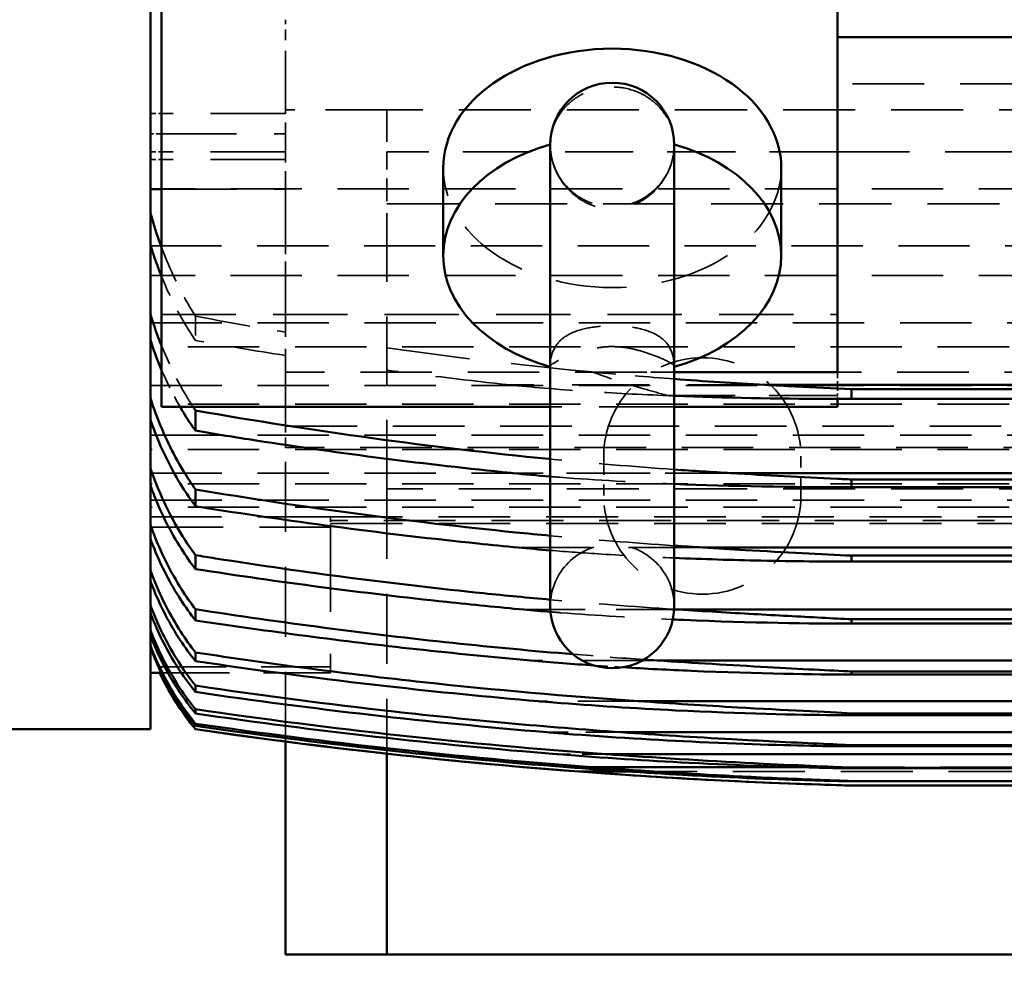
# Model space of a CAD drawing. Header units: millimetres. Extents: x -34725 to 178350, y -13707 to 126150.
# Tile 42 of 256: x -15941 to -15766, y 14075 to 14246. Entities that reach past the tile are written whole.
import ezdxf

# ---------------------------------------------------------------- set-up
doc = ezdxf.new("R2010")
doc.units = ezdxf.units.MM
doc.linetypes.add('DASHED', pattern=[0.75, 0.5, -0.25])
doc.layers.get('Defpoints').update_dxf_attribs({"linetype": 'CONTINUOUS'})
for name, color, linetype, lineweight in [('AM_0', 7, 'CONTINUOUS', 50), ('P-AM_5', 3, 'CONTINUOUS', 25), ('Sichtbar (ISO)', 7, 'CONTINUOUS', 50), ('Verdeckt (ISO)', 7, 'DASHED', 35)]:
    doc.layers.add(name, color=color, linetype=linetype, lineweight=lineweight)
doc.styles.get("Standard").update_dxf_attribs({"font": 'isocp.shx'})
doc.dimstyles.new('AM_ISO$0', dxfattribs={"dimtxt": 3.5, "dimasz": 2.5, "dimexe": 2, "dimexo": 1, "dimgap": 0.6, "dimtad": 1, "dimdsep": 46, "dimtxsty": 'Standard', "dimcen": 0, "dimclrd": 256, "dimclre": 256, "dimclrt": 2, "dimadec": 0, "dimazin": 2, "dimtp": 0.1, "dimtm": 0.1, "dimtfac": 0.71, "dimtmove": 0, "dimatfit": 3, "dimfxl": 1, "dimtfill": 1, "dimtfillclr": 256, "dimlwd": -1, "dimlwe": -1, "dimarcsym": 0})

# ---------------------------------------------------------------- blocks, each defined once
blk = doc.blocks.new('*D201')
at = {"layer": 'Defpoints', "color": 0, "transparency": 16777216}
for p in [(-16525.27, 14470), (-16746.14, 13825.18), (-15372.82, 13825.18)]:
    blk.add_point(p, dxfattribs=at)
at = {"layer": 'P-AM_5', "transparency": 16777216}
for p, q in [((-16550.27, 14470), (-16796.14, 14470)), ((-16746.14, 14407.5), (-16746.14, 13887.68)), ((-15397.82, 13825.18), (-16796.14, 13825.18))]:
    blk.add_line(p, q, dxfattribs=at)
for points in [[(-16756.55, 14407.5), (-16735.72, 14407.5), (-16746.14, 14470)], [(-16756.55, 13887.68), (-16735.72, 13887.68), (-16746.14, 13825.18)]]:
    blk.add_solid(points, dxfattribs=at)
at = {"layer": 'P-AM_5', "color": 2, "transparency": 16777216, "insert": (-16854.89, 14147.59), "char_height": 87.5, "attachment_point": 5, "rotation": 90, "bg_fill": 3, "box_fill_scale": 1.1, "bg_fill_color": 256, "bg_fill_true_color": 13158600, "bg_fill_transparency": 0}
blk.add_mtext('645', dxfattribs=at)
blk = doc.blocks.new('A$C5cacc3fa')
at = {"layer": 'Sichtbar (ISO)'}
for p, q in [((-416.33, -2718.79), (-416.33, -2018.79)), ((-418.33, -2661.53), (-418.33, -2576.68)), ((-538.33, -2655.34), (-538.33, -2582.87)), ((-538.33, -2595.84), (-1012.33, -2595.84)), ((-509.33, -2614.95), (-509.33, -2696.95)), ((-487.33, -2696.95), (-487.33, -2614.95)), ((-528.33, -2634.66), (-528.33, -2619.11)), ((-468.33, -2634.66), (-468.33, -2619.11)), ((-416.33, -2622.85), (-418.33, -2622.85)), ((-509.33, -2655.34), (-538.33, -2655.34)), ((-1012.33, -2657.61), (-525.41, -2657.61)), ((-1012.33, -2658.36), (-540.83, -2658.36)), ((-540.83, -2658.36), (-540.83, -2660.11)), ((-1012.33, -2660.11), (-540.83, -2660.11)), ((-538.33, -2661.53), (-538.33, -2660.11)), ((-538.33, -2661.53), (-509.33, -2661.53)), ((-487.33, -2661.53), (-418.33, -2661.53)), ((-424.33, -2662.15), (-424.33, -2665.75)), ((-1012.33, -2673.3), (-519.43, -2673.3)), ((-1012.33, -2674.42), (-540.83, -2674.42)), ((-1012.33, -2675.8), (-540.83, -2675.8)), ((-540.83, -2674.42), (-540.83, -2675.8)), ((-424.33, -2676.18), (-424.33, -2679.18)), ((-1012.33, -2686.51), (-514.43, -2686.51)), ((-1012.33, -2687.95), (-540.83, -2687.95)), ((-540.83, -2687.95), (-540.83, -2689.01)), ((-424.33, -2687.87), (-424.33, -2690.33)), ((-1012.33, -2689.01), (-540.83, -2689.01)), ((-1042.33, -2697.53), (-510.12, -2697.53)), ((-424.33, -2697.46), (-424.33, -2699.44)), ((-1042.33, -2699.25), (-540.83, -2699.25)), ((-1042.33, -2700.03), (-540.83, -2700.03)), ((-540.83, -2699.25), (-540.83, -2700.03)), ((-424.33, -2705.14), (-424.33, -2706.69)), ((-1042.33, -2706.57), (-506.32, -2706.57)), ((-1042.33, -2708.53), (-540.83, -2708.53)), ((-1042.33, -2709.07), (-540.83, -2709.07)), ((-540.83, -2708.53), (-540.83, -2709.07)), ((-416.33, -2708.74), (-418.26, -2708.74)), ((-424.33, -2711.03), (-424.33, -2712.17)), ((-1042.33, -2713.8), (-502.95, -2713.8)), ((-1042.33, -2715.96), (-540.83, -2715.96)), ((-540.83, -2715.96), (-540.83, -2716.3)), ((-424.33, -2715.23), (-424.33, -2715.98)), ((-1042.33, -2716.3), (-540.83, -2716.3)), ((-424.33, -2717.8), (-424.33, -2718.17)), ((-1042.33, -2719.32), (-499.91, -2719.32)), ((-424.33, -2718.78), (-424.33, -2718.79)), ((-416.33, -2718.79), (-56.33, -2718.79)), ((-440.33, -2758.79), (-440.33, -2720.98)), ((-1042.33, -2721.62), (-540.83, -2721.62)), ((-1042.33, -2721.82), (-540.83, -2721.82)), ((-1042.33, -2723.21), (-497.16, -2723.21)), ((-540.83, -2721.62), (-540.83, -2721.82)), ((-458.33, -2723.13), (-458.33, -2758.79)), ((-1042.33, -2725.62), (-540.83, -2725.62)), ((-1042.33, -2725.71), (-540.83, -2725.71)), ((-540.83, -2725.62), (-540.83, -2725.71)), ((-531.21, -2725.52), (-494.66, -2725.52)), ((-500.99, -2726.29), (-492.39, -2726.29)), ((-1042.33, -2728), (-540.83, -2728)), ((-1042.33, -2728.02), (-540.83, -2728.02)), ((-540.83, -2728), (-540.83, -2728.02)), ((-1042.33, -2728.79), (-540.83, -2728.79)), ((-458.33, -2758.79), (-733.33, -2758.79)), ((-440.33, -2758.79), (-458.33, -2758.79))]:
    blk.add_line(p, q, dxfattribs=at)
for centre, radius, start, end in [((-498.33, -2614.95), 11, 0, 180), ((-498.33, -2696.95), 11, 180, 0), ((-463.09, -2687.2), 50, 320.8198, 334.4841), ((-567.96, -1729.16), 1000, 271.5544, 278.25773)]:
    blk.add_arc(centre, radius, start, end, dxfattribs=at)
for centre, major_axis, ratio, start_param, end_param in [((-498.33, -2619.11), (-30, 0), 0.707107, 3.141593, 6.283185), ((-498.33, -2634.66), (-30, 0), 0.707107, 5.087812, 7.478558), ((-498.33, -2634.66), (30, 0), 0.707107, 5.087813, 7.478559), ((-565.09, -1802.99), (952.53, 39.52), 0.964607, 4.75468, 4.820593), ((-566.75, -1805.02), (952.45, 17.64), 0.966525, 4.767606, 4.844557), ((-567.72, -1748.11), (987.33, 12.82), 0.990744, 4.779904, 4.84526), ((-567.85, -1757.05), (982.95, 4.2), 0.98801, 4.782695, 4.854702), ((-567.95, -1729.45), (-999.71, 0), 0.999383, 1.648532, 1.714962)]:
    blk.add_ellipse(centre, major_axis=major_axis, ratio=ratio, start_param=start_param, end_param=end_param, dxfattribs=at)
for points, knots in [([(-418.33, -2633.2), (-418.17, -2632.76), (-418.01, -2632.32), (-417.31, -2630.35), (-416.8, -2628.75), (-416.33, -2627.09)], [-30.6653479, -30.6653479, -30.6653479, -30.6653479, -30.5278127, -30.5278127, -30.0381764, -30.0381764, -30.0381764, -30.0381764]), ([(-416.33, -2632.73), (-416.72, -2634), (-417.14, -2635.24), (-417.82, -2637.08), (-418.07, -2637.72), (-418.33, -2638.38)], [27.9469959, 27.9469959, 27.9469959, 27.9469959, 28.3289351, 28.3289351, 28.5337577, 28.5337577, 28.5337577, 28.5337577]), ([(-418.33, -2650.71), (-418.07, -2650.08), (-417.83, -2649.45), (-417.15, -2647.6), (-416.73, -2646.33), (-416.33, -2645.03)], [-28.6946159, -28.6946159, -28.6946159, -28.6946159, -28.4949361, -28.4949361, -28.1045806, -28.1045806, -28.1045806, -28.1045806]), ([(-416.33, -2649.64), (-416.66, -2650.67), (-417.02, -2651.67), (-417.68, -2653.41), (-417.99, -2654.19), (-418.33, -2654.98)], [26.6676562, 26.6676562, 26.6676562, 26.6676562, 26.9792377, 26.9792377, 27.2262123, 27.2262123, 27.2262123, 27.2262123]), ([(-540.83, -2658.36), (-537.52, -2658.22), (-534.2, -2658.06), (-529.01, -2657.8), (-527.21, -2657.71), (-525.41, -2657.61)], [-34.316989, -34.316989, -34.316989, -34.316989, -33.234013, -33.234013, -32.653532, -32.653532, -32.653532, -32.653532]), ([(-509.33, -2659.57), (-518.39, -2659.91), (-527.47, -2660.07), (-537.95, -2660.11), (-539.37, -2660.11), (-540.83, -2660.11)], [-21.52678, -21.52678, -21.52678, -21.52678, -19.979713, -19.979713, -19.744796, -19.744796, -19.744796, -19.744796]), ([(-424.33, -2676.18), (-423.6, -2675.14), (-422.9, -2674.07), (-420.27, -2669.73), (-418.64, -2666.29), (-417.03, -2662.05), (-416.67, -2661.01), (-416.33, -2659.95)], [-28.534964, -28.534964, -28.534964, -28.534964, -28.181897, -28.181897, -27.140254, -27.140254, -26.820111, -26.820111, -26.820111, -26.820111]), ([(-421.62, -2661.53), (-421.81, -2661.86), (-422, -2662.19), (-422.87, -2663.62), (-423.59, -2664.7), (-424.33, -2665.75)], [27.9111971, 27.9111971, 27.9111971, 27.9111971, 28.0155762, 28.0155762, 28.3728142, 28.3728142, 28.3728142, 28.3728142]), ([(-487.33, -2670.79), (-487.24, -2670.78), (-487.16, -2670.78), (-466.29, -2668.73), (-445.27, -2665.86), (-424.33, -2662.15)], [196.268191, 196.268191, 196.268191, 196.268191, 196.292331, 196.292331, 202.158037, 202.158037, 202.158037, 202.158037]), ([(-416.33, -2663.74), (-416.62, -2664.59), (-416.92, -2665.43), (-418.45, -2669.35), (-420.07, -2672.65), (-422.74, -2676.92), (-423.52, -2678.07), (-424.33, -2679.18)], [25.78177, 25.78177, 25.78177, 25.78177, 26.042783, 26.042783, 27.046653, 27.046653, 27.428696, 27.428696, 27.428696, 27.428696]), ([(-424.33, -2665.75), (-427.93, -2666.36), (-431.53, -2666.94), (-450.23, -2669.82), (-465.32, -2671.74), (-480.47, -2673.27), (-480.64, -2673.28), (-480.81, -2673.3)], [53.159527, 53.159527, 53.159527, 53.159527, 54.167682, 54.167682, 58.398234, 58.398234, 58.446362, 58.446362, 58.446362, 58.446362]), ([(-424.33, -2687.87), (-423.53, -2686.77), (-422.76, -2685.63), (-420.09, -2681.35), (-418.48, -2678.03), (-416.94, -2674.06), (-416.63, -2673.2), (-416.33, -2672.32)], [-27.57376, -27.57376, -27.57376, -27.57376, -27.195582, -27.195582, -26.186544, -26.186544, -25.917688, -25.917688, -25.917688, -25.917688]), ([(-540.83, -2674.42), (-539.97, -2674.38), (-539.1, -2674.34), (-532.02, -2674), (-525.73, -2673.66), (-519.43, -2673.3)], [-25.071749, -25.071749, -25.071749, -25.071749, -24.832258, -24.832258, -23.116535, -23.116535, -23.116535, -23.116535]), ([(-416.33, -2675.4), (-416.59, -2676.13), (-416.85, -2676.84), (-418.33, -2680.57), (-419.93, -2683.77), (-422.63, -2687.99), (-423.46, -2689.19), (-424.33, -2690.33)], [25.145858, 25.145858, 25.145858, 25.145858, 25.369834, 25.369834, 26.348598, 26.348598, 26.749001, 26.749001, 26.749001, 26.749001]), ([(-487.33, -2684.41), (-485.27, -2684.22), (-483.21, -2684.02), (-462.32, -2681.92), (-443.31, -2679.37), (-424.33, -2676.18)], [206.911305, 206.911305, 206.911305, 206.911305, 207.494249, 207.494249, 212.811399, 212.811399, 212.811399, 212.811399]), ([(-424.33, -2679.18), (-425, -2679.28), (-425.67, -2679.39), (-442.43, -2682.04), (-458.51, -2684.14), (-476.87, -2686.04), (-479.25, -2686.28), (-481.64, -2686.51)], [56.34392, 56.34392, 56.34392, 56.34392, 56.531301, 56.531301, 61.043943, 61.043943, 61.719161, 61.719161, 61.719161, 61.719161]), ([(-424.33, -2697.46), (-423.47, -2696.32), (-422.65, -2695.14), (-419.96, -2690.9), (-418.36, -2687.68), (-416.87, -2683.92), (-416.59, -2683.19), (-416.33, -2682.44)], [-26.872651, -26.872651, -26.872651, -26.872651, -26.475618, -26.475618, -25.492176, -25.492176, -25.261427, -25.261427, -25.261427, -25.261427]), ([(-540.83, -2687.95), (-535.53, -2687.69), (-528.98, -2687.36), (-519.45, -2686.81), (-516.95, -2686.66), (-514.43, -2686.51)], [-2.2545657, -2.2545657, -2.2545657, -2.2545657, -2.0499021, -2.0499021, -1.9777563, -1.9777563, -1.9777563, -1.9777563]), ([(-416.33, -2684.9), (-416.56, -2685.54), (-416.8, -2686.16), (-418.24, -2689.74), (-419.83, -2692.86), (-422.54, -2697.05), (-423.42, -2698.27), (-424.33, -2699.44)], [24.683972, 24.683972, 24.683972, 24.683972, 24.880723, 24.880723, 25.840265, 25.840265, 26.254281, 26.254281, 26.254281, 26.254281]), ([(-487.33, -2695.77), (-483.39, -2695.42), (-479.44, -2695.04), (-459.69, -2693.01), (-443.78, -2690.94), (-426.68, -2688.25), (-425.51, -2688.06), (-424.33, -2687.87)], [216.39656, 216.39656, 216.39656, 216.39656, 217.514175, 217.514175, 221.977769, 221.977769, 222.307855, 222.307855, 222.307855, 222.307855]), ([(-509.33, -2688.35), (-514.46, -2688.57), (-519.62, -2688.73), (-530.68, -2688.96), (-536.23, -2689.01), (-540.83, -2689.01)], [-0.7988041, -0.7988041, -0.7988041, -0.7988041, -0.5990441, -0.5990441, -0.3632943, -0.3632943, -0.3632943, -0.3632943]), ([(-424.33, -2690.33), (-439.23, -2692.65), (-454.12, -2694.59), (-473.5, -2696.66), (-478.08, -2697.11), (-482.65, -2697.53)], [59.151582, 59.151582, 59.151582, 59.151582, 63.335936, 63.335936, 64.63375, 64.63375, 64.63375, 64.63375]), ([(-424.33, -2705.14), (-423.43, -2703.97), (-422.56, -2702.75), (-419.85, -2698.56), (-418.26, -2695.42), (-416.81, -2691.81), (-416.57, -2691.17), (-416.33, -2690.52)], [-26.355207, -26.355207, -26.355207, -26.355207, -25.943984, -25.943984, -24.980455, -24.980455, -24.778135, -24.778135, -24.778135, -24.778135]), ([(-416.33, -2692.43), (-416.54, -2693), (-416.76, -2693.56), (-418.17, -2697.02), (-419.75, -2700.09), (-422.48, -2704.25), (-423.39, -2705.5), (-424.33, -2706.69)], [24.352173, 24.352173, 24.352173, 24.352173, 24.529234, 24.529234, 25.474437, 25.474437, 25.89837, 25.89837, 25.89837, 25.89837]), ([(-424.33, -2711.03), (-423.4, -2709.85), (-422.5, -2708.6), (-419.77, -2704.44), (-418.18, -2701.36), (-416.77, -2697.87), (-416.54, -2697.3), (-416.33, -2696.71)], [-25.976418, -25.976418, -25.976418, -25.976418, -25.554669, -25.554669, -24.606284, -24.606284, -24.424899, -24.424899, -24.424899, -24.424899]), ([(-540.83, -2699.25), (-539.18, -2699.17), (-537.38, -2699.08), (-531.58, -2698.78), (-527.49, -2698.56), (-519.08, -2698.08), (-514.61, -2697.81), (-510.12, -2697.53)], [-2.6298569, -2.6298569, -2.6298569, -2.6298569, -2.5574235, -2.5574235, -2.405346, -2.405346, -2.2426738, -2.2426738, -2.2426738, -2.2426738]), ([(-491.37, -2705.46), (-484.29, -2704.88), (-477.18, -2704.21), (-454.88, -2701.85), (-439.61, -2699.85), (-424.33, -2697.46)], [224.469055, 224.469055, 224.469055, 224.469055, 226.485386, 226.485386, 230.774976, 230.774976, 230.774976, 230.774976]), ([(-416.33, -2698.12), (-416.53, -2698.64), (-416.73, -2699.16), (-418.12, -2702.54), (-419.7, -2705.57), (-422.44, -2709.71), (-423.37, -2710.97), (-424.33, -2712.17)], [24.123832, 24.123832, 24.123832, 24.123832, 24.28729, 24.28729, 25.222363, 25.222363, 25.653184, 25.653184, 25.653184, 25.653184]), ([(-509.08, -2699.29), (-509.76, -2699.32), (-510.44, -2699.35), (-522.89, -2699.88), (-533.91, -2700.02), (-540.83, -2700.03)], [-0.896169, -0.896169, -0.896169, -0.896169, -0.8653217, -0.8653217, -0.3285615, -0.3285615, -0.3285615, -0.3285615]), ([(-424.33, -2699.44), (-437.44, -2701.43), (-450.53, -2703.14), (-470.34, -2705.31), (-477.1, -2705.98), (-483.84, -2706.57)], [61.621258, 61.621258, 61.621258, 61.621258, 65.30761, 65.30761, 67.227725, 67.227725, 67.227725, 67.227725]), ([(-424.33, -2715.23), (-423.37, -2714.03), (-422.45, -2712.77), (-419.71, -2708.63), (-418.13, -2705.59), (-416.73, -2702.19), (-416.53, -2701.67), (-416.33, -2701.13)], [-25.7086, -25.7086, -25.7086, -25.7086, -25.27934, -25.27934, -24.341959, -24.341959, -24.175425, -24.175425, -24.175425, -24.175425]), ([(-416.33, -2702.05), (-416.52, -2702.55), (-416.71, -2703.04), (-418.09, -2706.37), (-419.66, -2709.38), (-422.41, -2713.5), (-423.35, -2714.77), (-424.33, -2715.98)], [23.982694, 23.982694, 23.982694, 23.982694, 24.137725, 24.137725, 25.066427, 25.066427, 25.501532, 25.501532, 25.501532, 25.501532]), ([(-424.33, -2717.8), (-423.36, -2716.6), (-422.42, -2715.33), (-419.67, -2711.2), (-418.1, -2708.19), (-416.71, -2704.84), (-416.52, -2704.35), (-416.33, -2703.85)], [-25.534628, -25.534628, -25.534628, -25.534628, -25.100459, -25.100459, -24.17036, -24.17036, -24.01349, -24.01349, -24.01349, -24.01349]), ([(-502.95, -2713.8), (-490.32, -2712.94), (-477.58, -2711.81), (-451.35, -2708.96), (-437.85, -2707.2), (-424.33, -2705.14)], [230.88052, 230.88052, 230.88052, 230.88052, 234.503752, 234.503752, 238.304136, 238.304136, 238.304136, 238.304136]), ([(-417.25, -2706.52), (-417.19, -2706.37), (-417.12, -2706.23), (-416.81, -2705.48), (-416.57, -2704.85), (-416.33, -2704.22)], [-25.0523892, -25.0523892, -25.0523892, -25.0523892, -25.0041399, -25.0041399, -24.8004988, -24.8004988, -24.8004988, -24.8004988]), ([(-540.83, -2708.53), (-537.1, -2708.34), (-531.77, -2708.08), (-519.46, -2707.4), (-512.8, -2707), (-506.32, -2706.57)], [-2.4481869, -2.4481869, -2.4481869, -2.4481869, -2.2479881, -2.2479881, -2.0306949, -2.0306949, -2.0306949, -2.0306949]), ([(-483.84, -2706.57), (-485.62, -2706.73), (-487.52, -2706.89), (-491.37, -2707.19), (-493.22, -2707.33), (-495.08, -2707.45)], [-1.0814208, -1.0814208, -1.0814208, -1.0814208, -0.9998198, -0.9998198, -0.9257507, -0.9257507, -0.9257507, -0.9257507]), ([(-424.33, -2706.69), (-435.69, -2708.38), (-447.04, -2709.86), (-467.33, -2712.16), (-476.29, -2713.04), (-485.21, -2713.8)], [63.741849, 63.741849, 63.741849, 63.741849, 66.94343, 66.94343, 69.489491, 69.489491, 69.489491, 69.489491]), ([(-417.76, -2707.7), (-417.66, -2707.48), (-417.56, -2707.23), (-417.38, -2706.82), (-417.31, -2706.67), (-417.25, -2706.52)], [-0.735309, -0.735309, -0.735309, -0.735309, -0.642451, -0.642451, -0.5907272, -0.5907272, -0.5907272, -0.5907272]), ([(-500.21, -2707.78), (-504.28, -2708.03), (-508.37, -2708.24), (-524.24, -2708.92), (-534.74, -2709.07), (-540.59, -2709.07), (-540.71, -2709.07), (-540.83, -2709.07)], [-0.8579871, -0.8579871, -0.8579871, -0.8579871, -0.6967135, -0.6967135, -0.215166, -0.215166, -0.2049852, -0.2049852, -0.2049852, -0.2049852]), ([(-417.76, -2707.7), (-418.81, -2709.93), (-420.07, -2712.21), (-422.4, -2715.69), (-423.35, -2716.96), (-424.33, -2718.17)], [-5.3424, -5.3424, -5.3424, -5.3424, -4.628131, -4.628131, -4.191098, -4.191098, -4.191098, -4.191098]), ([(-424.33, -2718.78), (-423.35, -2717.57), (-422.4, -2716.29), (-420.17, -2712.96), (-418.98, -2710.83), (-417.97, -2708.74)], [-25.44448, -25.44448, -25.44448, -25.44448, -25.007759, -25.007759, -24.339681, -24.339681, -24.339681, -24.339681]), ([(-499.91, -2719.32), (-486.59, -2718.38), (-473.15, -2717.16), (-447.91, -2714.33), (-436.13, -2712.79), (-424.33, -2711.03)], [237.697127, 237.697127, 237.697127, 237.697127, 241.52257, 241.52257, 244.844804, 244.844804, 244.844804, 244.844804]), ([(-485.21, -2713.8), (-486.11, -2713.88), (-487.01, -2713.95), (-495.02, -2714.6), (-502.48, -2715.08), (-521.2, -2716), (-531.47, -2716.23), (-538.57, -2716.29), (-539.74, -2716.3), (-540.83, -2716.3)], [-1.340299, -1.340299, -1.340299, -1.340299, -1.290906, -1.290906, -0.894843, -0.894843, -0.246059, -0.246059, -0.145107, -0.145107, -0.145107, -0.145107]), ([(-540.83, -2715.96), (-536.62, -2715.73), (-528.91, -2715.38), (-514.75, -2714.57), (-508.77, -2714.19), (-502.95, -2713.8)], [-2.4903873, -2.4903873, -2.4903873, -2.4903873, -2.2845356, -2.2845356, -2.1406873, -2.1406873, -2.1406873, -2.1406873]), ([(-486.74, -2719.32), (-487.76, -2719.4), (-488.82, -2719.49), (-498, -2720.21), (-506.26, -2720.7), (-522.67, -2721.47), (-530.34, -2721.67), (-537.24, -2721.79), (-539.36, -2721.82), (-540.83, -2721.82)], [-1.0136389, -1.0136389, -1.0136389, -1.0136389, -0.9658026, -0.9658026, -0.6113718, -0.6113718, -0.2037876, -0.2037876, -0.0771432, -0.0771432, -0.0771432, -0.0771432]), ([(-540.83, -2721.62), (-538.05, -2721.47), (-532.55, -2721.24), (-524.52, -2720.83), (-522.02, -2720.7), (-512.96, -2720.19), (-506.24, -2719.76), (-499.91, -2719.32)], [-3.5561901, -3.5561901, -3.5561901, -3.5561901, -3.2601807, -3.2601807, -3.1220307, -3.1220307, -2.7380236, -2.7380236, -2.7380236, -2.7380236]), ([(-492.39, -2726.29), (-476.58, -2725.09), (-460.64, -2723.5), (-437.87, -2720.67), (-431.1, -2719.76), (-424.33, -2718.78)], [253.39736, 253.39736, 253.39736, 253.39736, 257.948299, 257.948299, 259.866765, 259.866765, 259.866765, 259.866765]), ([(-488.44, -2723.21), (-488.56, -2723.22), (-488.68, -2723.23), (-496.6, -2723.86), (-504.58, -2724.37), (-521.3, -2725.23), (-529.12, -2725.48), (-536.25, -2725.65), (-538.91, -2725.7), (-540.54, -2725.71), (-540.69, -2725.71), (-540.83, -2725.71)], [-0.9232169, -0.9232169, -0.9232169, -0.9232169, -0.9184387, -0.9184387, -0.6071341, -0.6071341, -0.2118339, -0.2118339, -0.0586049, -0.0586049, -0.0434834, -0.0434834, -0.0434834, -0.0434834]), ([(-540.83, -2725.62), (-540.83, -2725.62), (-540.82, -2725.62), (-538.54, -2725.5), (-531.85, -2725.24), (-516.51, -2724.48), (-507.24, -2723.92), (-498.37, -2723.29), (-497.76, -2723.25), (-497.16, -2723.21)], [-3.3159854, -3.3159854, -3.3159854, -3.3159854, -3.3155953, -3.3155953, -2.9564527, -2.9564527, -2.49907, -2.49907, -2.4648551, -2.4648551, -2.4648551, -2.4648551]), ([(-490.32, -2725.52), (-497.24, -2726.06), (-504.26, -2726.52), (-520.26, -2727.41), (-528.22, -2727.7), (-535.52, -2727.91), (-538.24, -2727.98), (-540.09, -2728.01), (-540.44, -2728.02), (-540.74, -2728.02), (-540.79, -2728.02), (-540.83, -2728.02)], [-0.9553295, -0.9553295, -0.9553295, -0.9553295, -0.656578, -0.656578, -0.22807, -0.22807, -0.0622991, -0.0622991, -0.0259458, -0.0259458, -0.0188229, -0.0188229, -0.0188229, -0.0188229]), ([(-540.83, -2728), (-540.81, -2728), (-540.8, -2728), (-540.52, -2727.98), (-540.05, -2727.96), (-538.51, -2727.91), (-537.46, -2727.87), (-533.02, -2727.7), (-527.99, -2727.5), (-515.01, -2726.87), (-506.7, -2726.37), (-497.59, -2725.73), (-496.1, -2725.63), (-494.66, -2725.52)], [-3.781764, -3.781764, -3.781764, -3.781764, -3.7782, -3.7782, -3.721421, -3.721421, -3.647537, -3.647537, -3.320862, -3.320862, -2.81357, -2.81357, -2.710535, -2.710535, -2.710535, -2.710535]), ([(-540.83, -2728.79), (-540.83, -2728.79), (-540.83, -2728.79), (-540.83, -2728.79), (-540.82, -2728.79), (-540.8, -2728.79), (-540.79, -2728.79), (-540.71, -2728.79), (-540.62, -2728.78), (-538.74, -2728.73), (-530.26, -2728.48), (-514.45, -2727.75), (-506.53, -2727.29), (-496.9, -2726.62), (-494.58, -2726.46), (-492.39, -2726.29)], [-2.9437989, -2.9437989, -2.9437989, -2.9437989, -2.9423446, -2.9423446, -2.9392641, -2.9392641, -2.9316651, -2.9316651, -2.9093766, -2.9093766, -2.5602106, -2.5602106, -2.2316137, -2.2316137, -2.1194579, -2.1194579, -2.1194579, -2.1194579])]:
    blk.add_open_spline(points, degree=3, knots=knots, dxfattribs=at)
for points in [[(-525.41, -2657.61), (-520.08, -2657.32), (-514.72, -2656.97), (-509.33, -2656.57)], [(-424.33, -2662.15), (-424.19, -2661.94), (-424.06, -2661.74), (-423.92, -2661.53)], [(-519.43, -2673.3), (-516.07, -2673.1), (-512.71, -2672.89), (-509.33, -2672.65)], [(-480.81, -2673.3), (-482.75, -2673.5), (-484.92, -2673.7), (-487.33, -2673.9)], [(-509.33, -2675.21), (-519.56, -2675.62), (-530.11, -2675.8), (-540.83, -2675.8)], [(-514.43, -2686.51), (-512.73, -2686.4), (-511.03, -2686.29), (-509.33, -2686.18)], [(-481.64, -2686.51), (-483.44, -2686.68), (-485.34, -2686.85), (-487.33, -2687.02)], [(-510.12, -2697.53), (-509.85, -2697.51), (-509.58, -2697.49), (-509.32, -2697.48)], [(-482.65, -2697.53), (-484.21, -2697.67), (-485.79, -2697.81), (-487.37, -2697.94)], [(-506.32, -2706.57), (-505.53, -2706.52), (-504.73, -2706.47), (-503.93, -2706.41)]]:
    blk.add_open_spline(points, degree=3, dxfattribs=at)
at = {"layer": 'Verdeckt (ISO)', "ltscale": 3.739763}
blk.add_line((-440.33, -2596.37), (-440.33, -2592.75), dxfattribs=at)
at = {"layer": 'Verdeckt (ISO)', "ltscale": 22.262867}
blk.add_line((-440.33, -2609.39), (-440.33, -2596.37), dxfattribs=at)
at = {"layer": 'Verdeckt (ISO)', "ltscale": 25.479761}
for p, q in [((-1012.33, -2604.13), (-538.33, -2604.13)), ((-538.33, -2616.22), (-1012.33, -2616.22))]:
    blk.add_line(p, q, dxfattribs=at)
at = {"layer": 'Verdeckt (ISO)', "ltscale": 25.585203}
for p, q in [((-733.33, -2608.79), (-458.33, -2608.79)), ((-458.33, -2625.46), (-733.33, -2625.46)), ((-733.33, -2676.06), (-458.33, -2676.06))]:
    blk.add_line(p, q, dxfattribs=at)
at = {"layer": 'Verdeckt (ISO)', "ltscale": 11.255928}
blk.add_line((-458.33, -2608.79), (-458.33, -2616.22), dxfattribs=at)
at = {"layer": 'Verdeckt (ISO)', "ltscale": 21.770681}
blk.add_line((-458.33, -2608.79), (-440.33, -2608.79), dxfattribs=at)
at = {"layer": 'Verdeckt (ISO)', "ltscale": 26.608612}
for p, q in [((-440.33, -2609.39), (-418.33, -2609.39)), ((-418.33, -2613.05), (-440.33, -2613.05)), ((-440.33, -2616.22), (-418.33, -2616.22)), ((-440.33, -2617.59), (-418.33, -2617.59)), ((-418.33, -2622.85), (-440.33, -2622.85)), ((-509.33, -2661.53), (-487.33, -2661.53))]:
    blk.add_line(p, q, dxfattribs=at)
at = {"layer": 'Verdeckt (ISO)', "ltscale": 10.371531}
blk.add_line((-440.33, -2616.22), (-440.33, -2609.39), dxfattribs=at)
at = {"layer": 'Verdeckt (ISO)', "ltscale": 1.904597}
for p, q in [((-416.33, -2609.39), (-418.33, -2609.39)), ((-418.33, -2613.05), (-416.33, -2613.05)), ((-416.33, -2616.22), (-418.33, -2616.22)), ((-416.33, -2617.59), (-418.33, -2617.59))]:
    blk.add_line(p, q, dxfattribs=at)
at = {"layer": 'Verdeckt (ISO)', "ltscale": 24.189648}
blk.add_line((-538.33, -2616.22), (-458.33, -2616.22), dxfattribs=at)
at = {"layer": 'Verdeckt (ISO)', "ltscale": 6.281634}
for p, q in [((-458.33, -2616.22), (-458.33, -2622.81)), ((-440.33, -2622.81), (-440.33, -2616.22))]:
    blk.add_line(p, q, dxfattribs=at)
at = {"layer": 'Verdeckt (ISO)', "ltscale": 25.293034}
for p, q in [((-1012.33, -2622.81), (-416.33, -2622.81)), ((-416.33, -2632.91), (-1012.33, -2632.91)), ((-1012.33, -2638.21), (-416.33, -2638.21))]:
    blk.add_line(p, q, dxfattribs=at)
at = {"layer": 'Verdeckt (ISO)', "ltscale": 4.352851}
blk.add_line((-458.33, -2622.81), (-458.33, -2625.46), dxfattribs=at)
at = {"layer": 'Verdeckt (ISO)', "ltscale": 21.709454}
blk.add_line((-440.33, -2632.91), (-440.33, -2622.81), dxfattribs=at)
at = {"layer": 'Verdeckt (ISO)', "ltscale": 24.47864}
blk.add_line((-458.33, -2676.06), (-458.33, -2625.46), dxfattribs=at)
at = {"layer": 'Verdeckt (ISO)', "ltscale": 5.047602}
blk.add_line((-440.33, -2638.21), (-440.33, -2632.91), dxfattribs=at)
at = {"layer": 'Verdeckt (ISO)', "ltscale": 20.794222}
blk.add_line((-440.33, -2646.59), (-440.33, -2638.21), dxfattribs=at)
at = {"layer": 'Verdeckt (ISO)', "ltscale": 26.388706}
blk.add_line((-418.33, -2645.13), (-538.33, -2645.13), dxfattribs=at)
at = {"layer": 'Verdeckt (ISO)', "ltscale": 6.82249}
blk.add_line((-424.33, -2645.41), (-424.33, -2649.74), dxfattribs=at)
at = {"layer": 'Verdeckt (ISO)', "ltscale": 25.349762}
for p, q in [((-416.33, -2646.59), (-1443.33, -2646.59)), ((-1443.33, -2650.84), (-416.33, -2650.84)), ((-416.33, -2657.7), (-1443.33, -2657.7)), ((-1443.33, -2661.06), (-416.33, -2661.06)), ((-416.33, -2666.53), (-1443.33, -2666.53)), ((-1443.33, -2669.11), (-416.33, -2669.11)), ((-416.33, -2673.28), (-1443.33, -2673.28)), ((-1443.33, -2675.17), (-416.33, -2675.17)), ((-416.33, -2678.1), (-1443.33, -2678.1)), ((-1443.33, -2679.33), (-416.33, -2679.33))]:
    blk.add_line(p, q, dxfattribs=at)
at = {"layer": 'Verdeckt (ISO)', "ltscale": 8.367988}
blk.add_line((-440.33, -2655.37), (-440.33, -2646.59), dxfattribs=at)
at = {"layer": 'Verdeckt (ISO)', "ltscale": 25.411861}
for p, q in [((-1438.33, -2655.37), (-440.33, -2655.37)), ((-440.33, -2664.98), (-1438.33, -2664.98))]:
    blk.add_line(p, q, dxfattribs=at)
at = {"layer": 'Verdeckt (ISO)', "ltscale": 2.162113}
blk.add_line((-538.33, -2655.34), (-538.33, -2657.61), dxfattribs=at)
at = {"layer": 'Verdeckt (ISO)', "ltscale": 13.818791}
blk.add_line((-494.82, -2655.34), (-509.33, -2655.34), dxfattribs=at)
at = {"layer": 'Verdeckt (ISO)', "ltscale": 22.842428}
blk.add_line((-440.33, -2664.98), (-440.33, -2655.37), dxfattribs=at)
at = {"layer": 'Verdeckt (ISO)', "ltscale": 2.079467}
blk.add_line((-538.33, -2657.61), (-538.33, -2659.53), dxfattribs=at)
at = {"layer": 'Verdeckt (ISO)', "ltscale": 27.351952}
blk.add_line((-525.41, -2657.61), (-480.18, -2657.61), dxfattribs=at)
at = {"layer": 'Verdeckt (ISO)', "ltscale": 24.229931}
blk.add_line((-538.33, -2659.53), (-508.28, -2659.53), dxfattribs=at)
at = {"layer": 'Verdeckt (ISO)', "ltscale": 0.782255}
blk.add_line((-538.33, -2660.11), (-538.33, -2659.53), dxfattribs=at)
at = {"layer": 'Verdeckt (ISO)', "ltscale": 3.593787}
blk.add_line((-440.33, -2668.75), (-440.33, -2664.98), dxfattribs=at)
at = {"layer": 'Verdeckt (ISO)', "ltscale": 25.3717}
blk.add_line((-1436.75, -2668.75), (-440.33, -2668.75), dxfattribs=at)
at = {"layer": 'Verdeckt (ISO)', "ltscale": 24.83502}
blk.add_line((-440.33, -2720.98), (-440.33, -2668.75), dxfattribs=at)
at = {"layer": 'Verdeckt (ISO)', "ltscale": 6.666338}
for p, q in [((-531.83, -2677.29), (-531.83, -2670.29)), ((-496.83, -2670.29), (-496.83, -2677.29))]:
    blk.add_line(p, q, dxfattribs=at)
at = {"layer": 'Verdeckt (ISO)', "ltscale": 23.357166}
blk.add_line((-519.43, -2673.3), (-480.81, -2673.3), dxfattribs=at)
at = {"layer": 'Verdeckt (ISO)', "ltscale": 24.867226}
blk.add_line((-458.33, -2676.06), (-458.33, -2723.13), dxfattribs=at)
at = {"layer": 'Verdeckt (ISO)', "ltscale": 25.518749}
for p, q in [((-448.33, -2681.08), (-1408.33, -2681.08)), ((-1408.33, -2681.69), (-448.33, -2681.69)), ((-448.33, -2682.26), (-1408.33, -2682.26))]:
    blk.add_line(p, q, dxfattribs=at)
at = {"layer": 'Verdeckt (ISO)', "ltscale": 25.80229}
for p, q in [((-448.33, -2681.04), (-416.33, -2681.04)), ((-416.33, -2682.89), (-448.33, -2682.89))]:
    blk.add_line(p, q, dxfattribs=at)
at = {"layer": 'Verdeckt (ISO)', "ltscale": 1.829926}
blk.add_line((-448.33, -2681.04), (-448.33, -2682.89), dxfattribs=at)
at = {"layer": 'Verdeckt (ISO)', "ltscale": 30.0268}
blk.add_line((-448.33, -2682.89), (-448.33, -2707.7), dxfattribs=at)
at = {"layer": 'Verdeckt (ISO)', "ltscale": 26.441158}
blk.add_line((-514.43, -2686.51), (-481.64, -2686.51), dxfattribs=at)
at = {"layer": 'Verdeckt (ISO)', "ltscale": 22.144855}
blk.add_line((-510.12, -2697.53), (-482.65, -2697.53), dxfattribs=at)
at = {"layer": 'Verdeckt (ISO)', "ltscale": 27.190226}
blk.add_line((-506.32, -2706.57), (-483.84, -2706.57), dxfattribs=at)
at = {"layer": 'Verdeckt (ISO)', "ltscale": 24.646877}
blk.add_line((-448.33, -2707.7), (-417.76, -2707.7), dxfattribs=at)
at = {"layer": 'Verdeckt (ISO)', "ltscale": 2.453624}
blk.add_line((-448.33, -2708.74), (-448.33, -2707.7), dxfattribs=at)
at = {"layer": 'Verdeckt (ISO)', "ltscale": 24.244341}
blk.add_line((-418.26, -2708.74), (-448.33, -2708.74), dxfattribs=at)
at = {"layer": 'Verdeckt (ISO)', "ltscale": 21.457211}
blk.add_line((-502.95, -2713.8), (-485.21, -2713.8), dxfattribs=at)
at = {"layer": 'Verdeckt (ISO)', "ltscale": 12.544397}
blk.add_line((-499.91, -2719.32), (-486.74, -2719.32), dxfattribs=at)
at = {"layer": 'Verdeckt (ISO)', "ltscale": 8.305091}
blk.add_line((-497.16, -2723.21), (-488.44, -2723.21), dxfattribs=at)
at = {"layer": 'Verdeckt (ISO)', "ltscale": 25.523846}
blk.add_line((-1355.67, -2726.29), (-500.99, -2726.29), dxfattribs=at)
at = {"layer": 'Verdeckt (ISO)', "ltscale": 25.527044}
blk.add_line((-1354.33, -2725.52), (-531.21, -2725.52), dxfattribs=at)
at = {"layer": 'Verdeckt (ISO)', "ltscale": 4.135658}
blk.add_line((-494.66, -2725.52), (-490.32, -2725.52), dxfattribs=at)
at = {"layer": 'Verdeckt (ISO)', "ltscale": 27.864473}
for centre, start, end in [((-498.33, -2614.95), 180, 0), ((-498.33, -2696.95), 0, 180)]:
    blk.add_arc(centre, 11, start, end, dxfattribs=at)
at = {"layer": 'Verdeckt (ISO)', "ltscale": 26.597906}
for centre, start, end in [((-514.33, -2670.29), 0, 180), ((-514.33, -2677.29), 180, 0)]:
    blk.add_arc(centre, 17.5, start, end, dxfattribs=at)
at = {"layer": 'Verdeckt (ISO)'}
for centre, start_param, end_param in [((-498.34, -2634.65), 1.946216, 1.946219), ((-498.32, -2634.65), 1.195373, 1.195377)]:
    blk.add_ellipse(centre, major_axis=(29.98, 0), ratio=0.707107, start_param=start_param, end_param=end_param, dxfattribs=at)
at = {"layer": 'Verdeckt (ISO)', "ltscale": 25.331339}
blk.add_ellipse((-498.33, -2619.11), major_axis=(30, 0), ratio=0.707107, start_param=3.141593, end_param=6.283185, dxfattribs=at)
at = {"layer": 'Verdeckt (ISO)', "ltscale": 1.12743e-05}
blk.add_ellipse((-498.33, -2634.66), major_axis=(-30, 0), ratio=0.707107, start_param=1.195373, end_param=1.195377, dxfattribs=at)
at = {"layer": 'Verdeckt (ISO)', "ltscale": 1.12726e-05}
blk.add_ellipse((-498.33, -2634.66), major_axis=(-30, 0), ratio=0.707107, start_param=1.946216, end_param=1.94622, dxfattribs=at)
at = {"layer": 'Verdeckt (ISO)', "ltscale": 26.622131}
blk.add_ellipse((-564.58, -2152.27), major_axis=(652.21, 6.76), ratio=0.781853, start_param=4.834045, end_param=4.867918, dxfattribs=at)
at = {"layer": 'Verdeckt (ISO)', "ltscale": 22.665306}
for points, knots in [([(-487.33, -2614.93), (-487.33, -2614.61), (-487.35, -2614.29), (-487.5, -2612.78), (-487.84, -2611.56), (-489.06, -2609.31), (-489.84, -2608.32), (-491.83, -2606.6), (-492.99, -2605.9), (-495.56, -2604.95), (-496.94, -2604.7), (-499.72, -2604.7), (-501.1, -2604.95), (-503.67, -2605.9), (-504.83, -2606.6), (-506.82, -2608.32), (-507.6, -2609.31), (-508.82, -2611.56), (-509.16, -2612.78), (-509.31, -2614.29), (-509.33, -2614.61), (-509.33, -2614.93)], [-8.849441, -8.849441, -8.849441, -8.849441, -8.66796, -8.66796, -8.007597, -8.007597, -7.427814, -7.427814, -6.858676, -6.858676, -6.290541, -6.290541, -5.722405, -5.722405, -5.153267, -5.153267, -4.573484, -4.573484, -3.913121, -3.913121, -3.73164, -3.73164, -3.73164, -3.73164]), ([(-509.33, -2654.4), (-509.33, -2654.08), (-509.31, -2653.77), (-509.16, -2652.35), (-508.82, -2651.32), (-507.6, -2649.67), (-506.82, -2649.04), (-504.83, -2648.04), (-503.67, -2647.69), (-501.1, -2647.23), (-499.72, -2647.13), (-496.94, -2647.13), (-495.56, -2647.23), (-492.99, -2647.69), (-491.83, -2648.04), (-489.84, -2649.04), (-489.06, -2649.67), (-487.84, -2651.32), (-487.5, -2652.35), (-487.35, -2653.77), (-487.33, -2654.08), (-487.33, -2654.4)], [-8.849442, -8.849442, -8.849442, -8.849442, -8.667962, -8.667962, -8.007598, -8.007598, -7.427815, -7.427815, -6.858677, -6.858677, -6.290542, -6.290542, -5.722406, -5.722406, -5.153268, -5.153268, -4.573485, -4.573485, -3.913122, -3.913122, -3.731641, -3.731641, -3.731641, -3.731641])]:
    blk.add_open_spline(points, degree=3, knots=knots, dxfattribs=at)
at = {"layer": 'Verdeckt (ISO)', "ltscale": 28.978207}
for points in [[(-487.33, -2614.93), (-487.33, -2614.99), (-487.33, -2615.04), (-487.35, -2616.61), (-487.67, -2618.08), (-488.88, -2620.9), (-489.8, -2622.21), (-491.76, -2624.07), (-492.69, -2624.74), (-494.45, -2625.63), (-495.25, -2625.93), (-496.81, -2626.3), (-497.56, -2626.39), (-498.33, -2626.39), (-498.57, -2626.39), (-498.82, -2626.38), (-499.84, -2626.3), (-500.6, -2626.15), (-502.2, -2625.64), (-503.03, -2625.25), (-504.88, -2624.11), (-505.85, -2623.26), (-507.61, -2621.13), (-508.34, -2619.82), (-509.15, -2617.28), (-509.33, -2616.11), (-509.33, -2614.93)], [(-509.33, -2654.4), (-509.33, -2654.39), (-509.33, -2654.38), (-509.31, -2654.16), (-508.99, -2653.89), (-507.78, -2653.21), (-506.86, -2652.8), (-504.9, -2652.07), (-503.96, -2651.76), (-502.21, -2651.28), (-501.41, -2651.1), (-499.85, -2650.88), (-499.1, -2650.82), (-498.33, -2650.82), (-498.08, -2650.82), (-497.84, -2650.82), (-496.82, -2650.87), (-496.06, -2650.97), (-494.46, -2651.27), (-493.63, -2651.49), (-491.78, -2652.05), (-490.81, -2652.41), (-489.05, -2653.14), (-488.32, -2653.49), (-487.51, -2654.03), (-487.32, -2654.23), (-487.33, -2654.4)]]:
    blk.add_open_spline(points, degree=3, knots=[-1.796886, -1.796886, -1.796886, -1.796886, -1.778938, -1.778938, -1.325406, -1.325406, -0.839417, -0.839417, -0.487903, -0.487903, -0.229715, -0.229715, 0, 0, 0, 0.073497, 0.073497, 0.308368, 0.308368, 0.586764, 0.586764, 0.982829, 0.982829, 1.438573, 1.438573, 1.796285, 1.796285, 1.796285, 1.796285], dxfattribs=at)
at = {"layer": 'Verdeckt (ISO)', "ltscale": 12.988751}
blk.add_open_spline([(-418.33, -2633.2), (-419.53, -2636.38), (-421.03, -2639.7), (-423.3, -2643.73), (-423.81, -2644.58), (-424.33, -2645.41)], degree=3, knots=[30.665348, 30.665348, 30.665348, 30.665348, 31.664508, 31.664508, 31.936307, 31.936307, 31.936307, 31.936307], dxfattribs=at)
at = {"layer": 'Verdeckt (ISO)', "ltscale": 12.267213}
blk.add_open_spline([(-424.33, -2649.74), (-423.68, -2648.77), (-423.05, -2647.78), (-420.85, -2644.03), (-419.46, -2641.16), (-418.33, -2638.38)], degree=3, knots=[-29.730508, -29.730508, -29.730508, -29.730508, -29.407341, -29.407341, -28.533758, -28.533758, -28.533758, -28.533758], dxfattribs=at)
at = {"layer": 'Verdeckt (ISO)', "ltscale": 19.655571}
blk.add_open_spline([(-424.33, -2645.41), (-429.66, -2646.42), (-434.99, -2647.36), (-440.33, -2648.26)], degree=3, dxfattribs=at)
at = {"layer": 'Verdeckt (ISO)', "ltscale": 19.616997}
blk.add_open_spline([(-440.33, -2652.4), (-435, -2651.57), (-429.66, -2650.68), (-424.33, -2649.74)], degree=3, dxfattribs=at)
at = {"layer": 'Verdeckt (ISO)', "ltscale": 29.629637}
blk.add_open_spline([(-458.33, -2651.03), (-470.04, -2652.7), (-481.74, -2654.09), (-493.84, -2655.25), (-494.33, -2655.3), (-494.82, -2655.34)], degree=3, knots=[48.367168, 48.367168, 48.367168, 48.367168, 51.643474, 51.643474, 51.781774, 51.781774, 51.781774, 51.781774], dxfattribs=at)
at = {"layer": 'Verdeckt (ISO)', "ltscale": 11.620402}
blk.add_open_spline([(-423.92, -2661.53), (-423.43, -2660.77), (-422.95, -2659.99), (-420.86, -2656.44), (-419.47, -2653.53), (-418.33, -2650.71)], degree=3, knots=[-29.829042, -29.829042, -29.829042, -29.829042, -29.578151, -29.578151, -28.694616, -28.694616, -28.694616, -28.694616], dxfattribs=at)
at = {"layer": 'Verdeckt (ISO)', "ltscale": 6.989736}
blk.add_open_spline([(-418.33, -2654.98), (-419.27, -2657.16), (-420.37, -2659.38), (-421.62, -2661.53)], degree=3, dxfattribs=at)
at = {"layer": 'Verdeckt (ISO)', "ltscale": 13.868383}
blk.add_open_spline([(-509.33, -2656.57), (-504.51, -2656.21), (-499.67, -2655.8), (-494.82, -2655.34)], degree=3, dxfattribs=at)
at = {"layer": 'Verdeckt (ISO)', "ltscale": 14.011016}
blk.add_open_spline([(-508.28, -2659.53), (-506.98, -2659.18), (-505.71, -2658.83), (-501.34, -2657.56), (-498.07, -2656.52), (-494.82, -2655.34)], degree=3, knots=[46.32159, 46.32159, 46.32159, 46.32159, 46.727997, 46.727997, 47.736953, 47.736953, 47.736953, 47.736953], dxfattribs=at)
at = {"layer": 'Verdeckt (ISO)', "ltscale": 22.724041}
blk.add_open_spline([(-508.28, -2659.53), (-503.35, -2659.33), (-498.51, -2659.08), (-488.33, -2658.4), (-483.81, -2658.01), (-480.18, -2657.61)], degree=3, knots=[-30.7754, -30.7754, -30.7754, -30.7754, -29.128288, -29.128288, -27.213561, -27.213561, -27.213561, -27.213561], dxfattribs=at)
at = {"layer": 'Verdeckt (ISO)', "ltscale": 1.001709}
blk.add_open_spline([(-508.28, -2659.53), (-508.63, -2659.54), (-508.98, -2659.55), (-509.33, -2659.57)], degree=3, dxfattribs=at)
at = {"layer": 'Verdeckt (ISO)', "ltscale": 26.703964}
blk.add_open_spline([(-509.33, -2672.65), (-502.04, -2672.13), (-494.7, -2671.51), (-487.33, -2670.79)], degree=3, dxfattribs=at)
at = {"layer": 'Verdeckt (ISO)', "ltscale": 26.676048}
blk.add_open_spline([(-487.33, -2673.9), (-487.89, -2673.95), (-488.46, -2673.99), (-495.51, -2674.54), (-502.43, -2674.93), (-509.24, -2675.2), (-509.29, -2675.2), (-509.33, -2675.21)], degree=3, knots=[-15.7667814, -15.7667814, -15.7667814, -15.7667814, -15.7256636, -15.7256636, -15.2688667, -15.2688667, -15.2659335, -15.2659335, -15.2659335, -15.2659335], dxfattribs=at)
at = {"layer": 'Verdeckt (ISO)', "ltscale": 26.695328}
blk.add_open_spline([(-509.33, -2686.18), (-502.04, -2685.68), (-494.7, -2685.1), (-487.33, -2684.41)], degree=3, dxfattribs=at)
at = {"layer": 'Verdeckt (ISO)', "ltscale": 26.676125}
blk.add_open_spline([(-487.33, -2687.02), (-490.2, -2687.25), (-493.26, -2687.47), (-500.67, -2687.94), (-504.99, -2688.17), (-509.33, -2688.35)], degree=3, knots=[-1.0955218, -1.0955218, -1.0955218, -1.0955218, -0.9680648, -0.9680648, -0.7988041, -0.7988041, -0.7988041, -0.7988041], dxfattribs=at)
at = {"layer": 'Verdeckt (ISO)', "ltscale": 26.673401}
blk.add_open_spline([(-509.32, -2697.48), (-502.03, -2697), (-494.69, -2696.44), (-487.33, -2695.77)], degree=3, dxfattribs=at)
at = {"layer": 'Verdeckt (ISO)', "ltscale": 26.314474}
blk.add_open_spline([(-487.37, -2697.94), (-487.99, -2697.99), (-488.6, -2698.04), (-495.62, -2698.59), (-502.4, -2698.99), (-509.08, -2699.29)], degree=3, knots=[-1.2276078, -1.2276078, -1.2276078, -1.2276078, -1.1988677, -1.1988677, -0.896169, -0.896169, -0.896169, -0.896169], dxfattribs=at)
at = {"layer": 'Verdeckt (ISO)', "ltscale": 12.001358}
blk.add_open_spline([(-503.93, -2706.41), (-499.76, -2706.12), (-495.57, -2705.81), (-491.37, -2705.46)], degree=3, dxfattribs=at)
at = {"layer": 'Verdeckt (ISO)', "ltscale": 4.895232}
blk.add_open_spline([(-495.08, -2707.45), (-496.78, -2707.57), (-498.49, -2707.68), (-500.21, -2707.78)], degree=3, dxfattribs=at)

msp = doc.modelspace()

# ---------------------------------------------------------------- dimensions: what is measured, and where the dimension line sits
at = {"layer": 'P-AM_5'}
dim = msp.add_linear_dim(base=(-16746.136, 13825.182), p1=(-16525.272, 14470), p2=(-15372.819, 13825.182), angle=270, dimstyle='AM_ISO$0', override={"dimscale": 25, "dimgap": 2.6, "dimdec": 0, "dimtmove": 1}, dxfattribs=at)
dim.commit()
dim.dimension.update_dxf_attribs({"geometry": '*D201', "text_midpoint": (-16854.886, 14147.591)})

# ---------------------------------------------------------------- next in the draw order: block references
at = {"layer": 'AM_0', "xscale": -1}
msp.add_blockref('A$C5cacc3fa', (-16333.649, 16838.79), dxfattribs=at)

doc.saveas('drawing.dxf')
